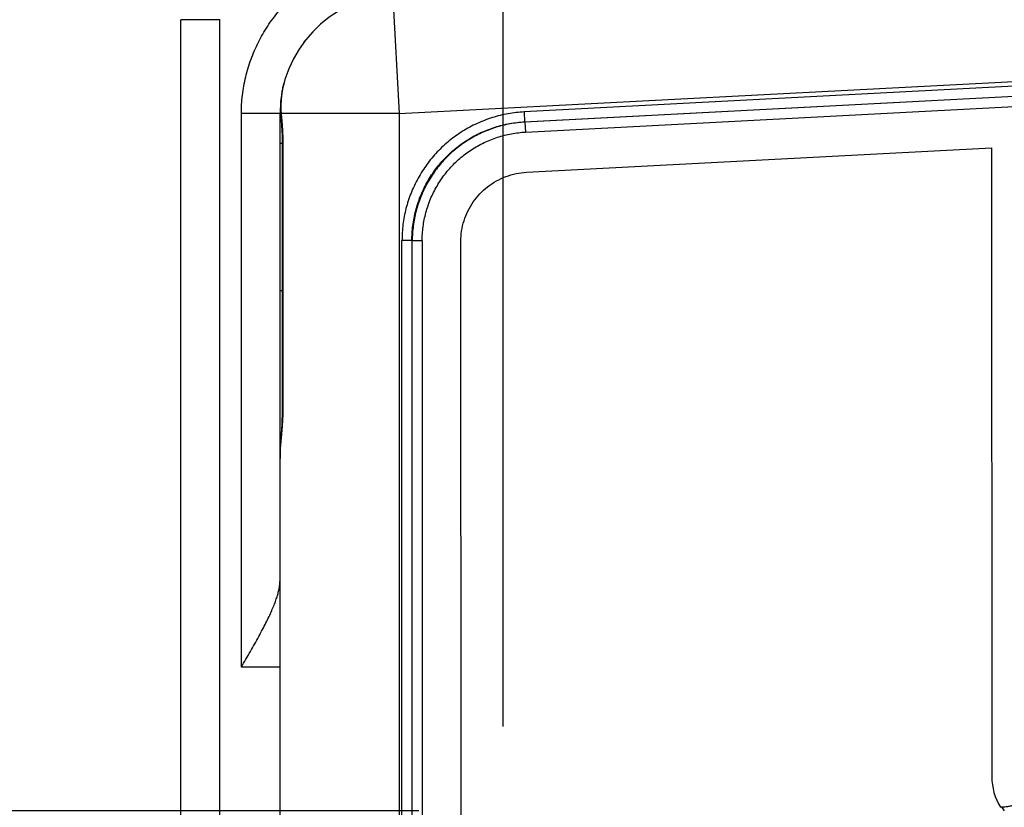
# Model space of a CAD drawing. Header units: inches. Extents: x 0 to 34, y 0 to 22.
# Tile 34 of 93: x 7.3 to 7.8, y 13 to 13.4. Entities that reach past the tile are written whole.
import ezdxf

# ---------------------------------------------------------------- set-up
doc = ezdxf.new("R2010")
doc.units = ezdxf.units.IN
doc.header["$LTSCALE"] = 1.87
doc.header["$MEASUREMENT"] = 0
doc.layers.get('0').update_dxf_attribs({"linetype": 'CONTINUOUS'})
doc.layers.add('DIMENSIONS', color=7, linetype='CONTINUOUS')
doc.styles.get("Standard").update_dxf_attribs({"font": 'txt', "width": 0.8})
doc.dimstyles.new('DIMSTYLE_1', dxfattribs={"dimtxt": 0.125, "dimasz": 0.18, "dimexe": 0.18, "dimexo": 0.0625, "dimgap": 0.09, "dimtad": 0, "dimtih": 1, "dimtoh": 1, "dimdec": 3, "dimzin": 4, "dimdsep": 46, "dimtxsty": 'STANDARD', "dimblk": '_FILLED', "dimblk1": '_FILLED', "dimblk2": '_FILLED', "dimcen": 0.09, "dimadec": 0, "dimazin": 0, "dimtp": 0.01, "dimtm": 0.01, "dimtfac": 1, "dimtdec": 3, "dimtofl": 0, "dimtmove": 0, "dimatfit": 3, "dimldrblk": '_FILLED', "dimfxl": 1, "dimtolj": 1, "dimtzin": 4, "dimarcsym": 0})

# ---------------------------------------------------------------- blocks, each defined once
blk = doc.blocks.new('_FILLED')
at = {"color": 0, "linetype": 'BYBLOCK'}
blk.add_solid([(0, 0), (-1, 0.1736111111), (-1, -0.1736111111)], dxfattribs=at)
blk = doc.blocks.new('*D16')
at = {"layer": 'DIMENSIONS', "color": 2, "linetype": 'CONTINUOUS'}
for p, q in [((6.6463172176, 13.5172070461), (6.6463172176, 13.8772070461)), ((8.3138185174, 13.5172070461), (6.5213172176, 13.5172070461)), ((7.5162738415, 13.0097382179), (6.5213172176, 13.0097382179)), ((6.6463172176, 13.0097382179), (6.6463172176, 12.6497382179))]:
    blk.add_line(p, q, dxfattribs=at)
at = {"layer": 'DIMENSIONS', "color": 2, "linetype": 'CONTINUOUS', "xscale": 0.18, "yscale": 0.18, "zscale": 0.18}
for p, rotation in [((6.6463172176, 13.5172070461), 270), ((6.6463172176, 13.0097382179), 90)]:
    blk.add_blockref('_FILLED', p, dxfattribs=dict(at, rotation=rotation))
at = {"layer": 'DIMENSIONS', "color": 2, "linetype": 'CONTINUOUS', "width": 0.8}
for s, p in [('[', (6.5588172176, 13.200972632)), (']', (7.1588172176, 13.200972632)), ('.507', (6.0338172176, 13.200972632)), ('12.89', (6.6588172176, 13.200972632))]:
    blk.add_text(s, height=0.125, dxfattribs=at).set_placement(p)
blk = doc.blocks.new('*D22')
at = {"layer": 'DIMENSIONS', "color": 2, "linetype": 'CONTINUOUS'}
for p, q in [((7.3963185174, 13.4714095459), (7.3963185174, 15.1422070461)), ((7.558786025, 13.0522504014), (7.558786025, 15.1422070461)), ((7.3963185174, 15.0172070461), (7.0488266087, 15.0172070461)), ((7.558786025, 15.0172070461), (7.918786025, 15.0172070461))]:
    blk.add_line(p, q, dxfattribs=at)
at = {"layer": 'DIMENSIONS', "color": 2, "linetype": 'CONTINUOUS', "xscale": 0.18, "yscale": 0.18, "zscale": 0.18}
blk.add_blockref('_FILLED', (7.3963185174, 15.0172070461), dxfattribs=at)
at = {"layer": 'DIMENSIONS', "color": 2, "linetype": 'CONTINUOUS', "xscale": 0.18, "yscale": 0.18, "zscale": 0.18, "rotation": 180}
blk.add_blockref('_FILLED', (7.558786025, 15.0172070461), dxfattribs=at)
at = {"layer": 'DIMENSIONS', "color": 2, "linetype": 'CONTINUOUS', "width": 0.8}
for s, p in [('[', (6.3863266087, 14.9547070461)), (']', (6.8863266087, 14.9547070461)), ('.162', (5.8613266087, 14.9547070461)), ('4.13', (6.4863266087, 14.9547070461))]:
    blk.add_text(s, height=0.125, dxfattribs=at).set_placement(p)
blk = doc.blocks.new('*D23')
at = {"layer": 'DIMENSIONS', "color": 2, "linetype": 'CONTINUOUS'}
for p, q in [((7.558786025, 13.0522504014), (7.558786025, 15.8922070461)), ((8.3738483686, 13.0522504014), (8.3738483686, 15.8922070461)), ((7.558786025, 15.7672070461), (7.2494196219, 15.7672070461)), ((8.3738483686, 15.7672070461), (8.7338483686, 15.7672070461))]:
    blk.add_line(p, q, dxfattribs=at)
at = {"layer": 'DIMENSIONS', "color": 2, "linetype": 'CONTINUOUS', "xscale": 0.18, "yscale": 0.18, "zscale": 0.18}
blk.add_blockref('_FILLED', (7.558786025, 15.7672070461), dxfattribs=at)
at = {"layer": 'DIMENSIONS', "color": 2, "linetype": 'CONTINUOUS', "xscale": 0.18, "yscale": 0.18, "zscale": 0.18, "rotation": 180}
blk.add_blockref('_FILLED', (8.3738483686, 15.7672070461), dxfattribs=at)
at = {"layer": 'DIMENSIONS', "color": 2, "linetype": 'CONTINUOUS', "width": 0.8}
for s, p in [('[', (6.5869196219, 15.7047070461)), (']', (7.0869196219, 15.7047070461)), ('20.7', (6.6869196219, 15.7047070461)), ('.815', (6.0619196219, 15.7047070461))]:
    blk.add_text(s, height=0.125, dxfattribs=at).set_placement(p)

msp = doc.modelspace()

# ---------------------------------------------------------------- linework, layer by layer
at = {"color": 7, "linetype": 'CONTINUOUS'}
for p, q in [((7.5031783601, 13.4214477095), (7.5063185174, 13.3615299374)), ((7.3963185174, 8.610069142), (7.3963185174, 13.4089095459)), ((7.4157949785, 13.4089095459), (7.3963185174, 13.4089095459)), ((7.4157949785, 13.4089158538), (7.4157949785, 8.6100662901)), ((7.5063185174, 13.3615299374), (8.3740486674, 13.4070057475)), ((8.3740486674, 13.4045412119), (7.5693831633, 13.3623447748)), ((7.5696437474, 13.3573546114), (8.374217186, 13.3995462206)), ((8.3744039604, 13.3993692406), (7.5698305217, 13.3571776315)), ((7.4583369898, 13.3975544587), (7.4581016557, 13.3972391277)), ((7.4587400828, 13.3980866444), (7.458127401, 13.3972731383)), ((7.458756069, 13.398106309), (7.4586796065, 13.3980062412)), ((7.4589309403, 13.3983327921), (7.458756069, 13.398106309)), ((7.5700930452, 13.3521875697), (8.374572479, 13.3943742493)), ((7.4268420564, 13.0822070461), (7.4268420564, 13.3615393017)), ((7.4463185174, 13.3615299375), (7.4268420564, 13.3615299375)), ((7.4463185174, 8.6583221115), (7.4463185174, 13.3615325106)), ((7.4467350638, 13.3628474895), (7.4468442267, 13.3602580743)), ((7.5063185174, 13.3615299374), (7.4470465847, 13.3615299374)), ((7.5063185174, 13.3615299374), (7.5063185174, 8.6583231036)), ((7.5693820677, 13.3623447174), (7.5696437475, 13.3573546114)), ((7.5698305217, 13.3571776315), (7.5696437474, 13.3573546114)), ((7.5698305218, 13.3571776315), (7.5700922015, 13.3521875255)), ((7.4473833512, 13.3464277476), (7.4463185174, 13.3464277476)), ((7.4473812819, 13.3463906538), (7.4473812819, 13.2130230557)), ((7.4473812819, 13.3463906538), (7.4479126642, 13.3463906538)), ((7.4479126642, 13.2130234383), (7.4479126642, 13.3463906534)), ((7.570619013, 13.3319052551), (7.8051339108, 13.3442630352)), ((7.8051339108, 13.3442630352), (7.8052147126, 13.0269575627)), ((7.5128203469, 13.2974734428), (7.5078233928, 13.2974734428)), ((7.5078233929, 8.7217860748), (7.5078233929, 13.2974723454)), ((7.5128203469, 13.2973865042), (7.5128203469, 8.7218683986)), ((7.5130071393, 13.2973865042), (7.5128203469, 13.2973865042)), ((7.5130071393, 8.7218683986), (7.5130071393, 13.2973865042)), ((7.5180040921, 13.2972964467), (7.5130071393, 13.2972964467)), ((7.5180040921, 13.2972956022), (7.5180040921, 8.7219663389)), ((7.5381272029, 10.841889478), (7.5375020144, 13.2969788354)), ((7.4463185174, 13.2722070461), (7.4473812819, 13.2722070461)), ((7.4463185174, 13.0822070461), (7.4268420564, 13.0822070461)), ((7.8093987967, 13.0116832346), (7.8100547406, 13.0116832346)), ((7.8100547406, 13.0116832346), (7.8115132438, 13.0097382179))]:
    msp.add_line(p, q, dxfattribs=at)
for points in [[(7.4483452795, 13.3769928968), (7.4477946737, 13.3746839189), (7.4472791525, 13.3718011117), (7.4469332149, 13.3688629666), (7.4467530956, 13.3658754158), (7.4467350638, 13.3628474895)], [(7.4468443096, 13.3602597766), (7.4469758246, 13.3581314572), (7.4471219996, 13.3555283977), (7.4472408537, 13.3529889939), (7.4473256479, 13.3505279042), (7.4473725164, 13.3481621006), (7.447383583, 13.3463906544)], [(7.4473804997, 13.2130230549), (7.4473722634, 13.2114630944), (7.4473352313, 13.2092883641), (7.4472657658, 13.2070150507), (7.4471634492, 13.2046606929), (7.4470335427, 13.2022424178), (7.4468838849, 13.1997768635), (7.4465669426, 13.1947443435)], [(7.4465669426, 13.1947443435), (7.4464332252, 13.1921819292), (7.4463440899, 13.1895929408), (7.4463202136, 13.1875052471)]]:
    msp.add_lwpolyline(points, dxfattribs=at)
for centre, radius, start, end in [((7.5063185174, 13.3615299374), 0.06, 93, 179.9975427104), ((7.8352147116, 13.0269652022), 0.03, 180.0145903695, 211.089946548)]:
    msp.add_arc(centre, radius, start, end, dxfattribs=at)
for points, knots in [([(7.4268420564, 13.3615393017), (7.4268415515, 13.3630837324), (7.4269323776, 13.3661817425), (7.4273376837, 13.3708214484), (7.4280158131, 13.3754454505), (7.4289638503, 13.3800298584), (7.4301785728, 13.3845529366), (7.4316562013, 13.3889949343), (7.4333902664, 13.393339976), (7.4353736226, 13.3975754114), (7.437600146, 13.4016885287), (7.4400635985, 13.4056658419), (7.4427574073, 13.40949246), (7.4456704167, 13.4131551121), (7.4487907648, 13.4166405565), (7.4521072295, 13.419936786), (7.4556103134, 13.4230329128), (7.4592904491, 13.4259190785), (7.4631346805, 13.4285872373), (7.4671290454, 13.4310278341), (7.4712586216, 13.4332313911), (7.4755089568, 13.4351883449), (7.4798646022, 13.4368921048), (7.4843095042, 13.4383382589), (7.4888275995, 13.439521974), (7.4934024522, 13.4404396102), (7.498018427, 13.44108482), (7.5011138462, 13.4413397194), (7.5026630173, 13.4414207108)], [0, 0, 0, 0, 0.0381480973, 0.0765037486, 0.1149777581, 0.1535178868, 0.192071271, 0.2305921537, 0.2690819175, 0.3075613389, 0.3460463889, 0.38454267, 0.4230540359, 0.4615705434, 0.5000704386, 0.538540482, 0.5770018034, 0.6154838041, 0.6539957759, 0.6925206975, 0.7310403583, 0.7695454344, 0.8080327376, 0.8464988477, 0.8849355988, 0.9233335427, 0.9616825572, 1, 1, 1, 1]), ([(7.4470465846, 13.3615299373), (7.4469878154, 13.3624512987), (7.446912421, 13.364274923), (7.4469292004, 13.3669783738), (7.4470770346, 13.3696087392), (7.4473562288, 13.3721574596), (7.4477681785, 13.3746161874), (7.4481372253, 13.3762129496), (7.4483452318, 13.3769927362)], [0, 0, 0, 0, 0.1777457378, 0.3512454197, 0.5202951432, 0.6847332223, 0.8446220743, 1, 1, 1, 1]), ([(7.4466051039, 13.360256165), (7.4465127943, 13.3604598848), (7.4463688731, 13.3608763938), (7.4463185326, 13.3613155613), (7.4463185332, 13.3615299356)], [0, 0, 0, 0, 0.510246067, 1, 1, 1, 1]), ([(7.4468443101, 13.3602597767), (7.4468441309, 13.3602626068), (7.4468309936, 13.3604752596), (7.4468541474, 13.3609093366), (7.4469692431, 13.3613255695), (7.4470466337, 13.3615299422)], [0, 0, 0, 0, 0.0065645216, 0.4932070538, 1, 1, 1, 1]), ([(7.4479126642, 13.3463906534), (7.4479133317, 13.3469936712), (7.4479037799, 13.3482157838), (7.4478595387, 13.3500691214), (7.4477844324, 13.3519590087), (7.4476800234, 13.353873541), (7.4475490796, 13.3557999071), (7.4473960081, 13.3577247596), (7.447263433, 13.359221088), (7.4471842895, 13.3600744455), (7.4471641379, 13.3602898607)], [0, 0, 0, 0, 0.1299168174, 0.263290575, 0.3993888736, 0.5373870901, 0.6763648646, 0.8153602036, 0.9533874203, 1, 1, 1, 1]), ([(7.5693831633, 13.3623447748), (7.5680432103, 13.3622787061), (7.5653538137, 13.3620580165), (7.5613325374, 13.3614700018), (7.5573260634, 13.3606200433), (7.553359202, 13.3595116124), (7.5494562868, 13.3581492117), (7.5456407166, 13.3565395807), (7.5419347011, 13.3546906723), (7.5383570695, 13.3526125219), (7.5349231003, 13.350315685), (7.5316461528, 13.3478088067), (7.5285380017, 13.345100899), (7.5256093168, 13.342201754), (7.522870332, 13.3391220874), (7.5203307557, 13.3358738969), (7.5180012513, 13.3324686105), (7.5158903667, 13.328918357), (7.5140063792, 13.3252357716), (7.5123582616, 13.3214372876), (7.5109544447, 13.3175442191), (7.5098025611, 13.3135804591), (7.508907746, 13.3095697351), (7.5082733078, 13.3055350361), (7.5078994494, 13.301499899), (7.5078197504, 13.2988103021), (7.5078233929, 13.2974723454)], [0, 0, 0, 0, 0.0408077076, 0.0820138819, 0.123539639, 0.1653017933, 0.207214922, 0.2491979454, 0.2911825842, 0.3331082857, 0.3749640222, 0.4167627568, 0.4585229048, 0.5002700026, 0.542027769, 0.5838038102, 0.6256016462, 0.6674414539, 0.7093560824, 0.7513402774, 0.7933050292, 0.8351536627, 0.8768124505, 0.9182177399, 0.9593023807, 1, 1, 1, 1]), ([(7.5128203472, 13.2974734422), (7.5128202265, 13.2987366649), (7.5128997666, 13.3012632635), (7.51325784, 13.3050366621), (7.5138530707, 13.3087789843), (7.5146832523, 13.3124765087), (7.5157456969, 13.3161161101), (7.5170367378, 13.3196834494), (7.5185511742, 13.3231630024), (7.5202824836, 13.326539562), (7.5222235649, 13.3297994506), (7.5243669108, 13.332930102), (7.52670405, 13.3359190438), (7.5292254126, 13.338754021), (7.5319209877, 13.3414238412), (7.5347807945, 13.3439185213), (7.5377944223, 13.3462285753), (7.5409500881, 13.348344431), (7.5442345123, 13.3502568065), (7.5476336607, 13.3519574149), (7.5511333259, 13.3534392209), (7.5547193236, 13.3546963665), (7.5583774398, 13.3557240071), (7.5620935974, 13.3565182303), (7.5658532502, 13.3570758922), (7.5683789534, 13.3572884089), (7.5696437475, 13.3573546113)], [0, 0, 0, 0, 0.0416260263, 0.083232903, 0.1248216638, 0.1664101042, 0.2080253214, 0.249676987, 0.2913400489, 0.3329903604, 0.3746324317, 0.41627851, 0.4579298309, 0.4995765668, 0.5412155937, 0.5828656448, 0.624546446, 0.6662563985, 0.7079790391, 0.7497011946, 0.7914183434, 0.8331286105, 0.8748350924, 0.9165442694, 0.9582651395, 1, 1, 1, 1]), ([(7.5698305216, 13.3571776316), (7.568567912, 13.3571113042), (7.5660461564, 13.3568987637), (7.5622917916, 13.3563416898), (7.5585799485, 13.3555484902), (7.5549256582, 13.354522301), (7.5513434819, 13.353267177), (7.5478477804, 13.3517881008), (7.5444525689, 13.3500909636), (7.5411714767, 13.348182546), (7.5380176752, 13.3460704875), (7.5350038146, 13.3437632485), (7.5321419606, 13.3412700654), (7.529443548, 13.3386009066), (7.5269193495, 13.3357664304), (7.524579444, 13.332777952), (7.5224331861, 13.3296474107), (7.5204891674, 13.3263873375), (7.5187551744, 13.323010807), (7.5172381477, 13.3195313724), (7.515944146, 13.3159630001), (7.5148783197, 13.312319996), (7.5140448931, 13.3086169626), (7.5134471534, 13.3048686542), (7.513087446, 13.3010902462), (7.5130072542, 13.2985608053), (7.5130071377, 13.297296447)], [0, 0, 0, 0, 0.0416659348, 0.083331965, 0.1249982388, 0.166664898, 0.208332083, 0.2499997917, 0.2916677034, 0.3333354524, 0.3750026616, 0.4166689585, 0.4583343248, 0.4999992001, 0.5416640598, 0.5833294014, 0.6249956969, 0.6666629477, 0.7083307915, 0.7499988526, 0.7916667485, 0.8333341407, 0.8750010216, 0.9166675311, 0.9583338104, 1, 1, 1, 1]), ([(7.5180040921, 13.2972956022), (7.5180006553, 13.2984814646), (7.5180745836, 13.3008649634), (7.5184226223, 13.3044385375), (7.5190111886, 13.3080070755), (7.5198389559, 13.3115477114), (7.5209026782, 13.3150378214), (7.5221966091, 13.3184550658), (7.5237129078, 13.3217784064), (7.5254430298, 13.3249901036), (7.5273787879, 13.3280759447), (7.5295134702, 13.3310233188), (7.5318373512, 13.3338216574), (7.5343408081, 13.3364600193), (7.537013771, 13.3389274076), (7.5398453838, 13.3412137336), (7.5428255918, 13.3433084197), (7.545942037, 13.3452042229), (7.549181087, 13.3468923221), (7.5525256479, 13.3483633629), (7.5559552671, 13.3496084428), (7.5594479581, 13.3506206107), (7.5629811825, 13.3513953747), (7.5665319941, 13.351930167), (7.5689085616, 13.352128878), (7.5700930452, 13.3521875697)], [0, 0, 0, 0, 0.042630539, 0.0856500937, 0.1289843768, 0.1725516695, 0.2162690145, 0.260051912, 0.3038135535, 0.3474912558, 0.3911000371, 0.4346696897, 0.4782204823, 0.5217673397, 0.5653224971, 0.6088956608, 0.6525036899, 0.696177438, 0.7399338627, 0.7837129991, 0.8274306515, 0.8710020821, 0.9143421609, 0.9573669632, 1, 1, 1, 1]), ([(7.5375020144, 13.2969788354), (7.5375011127, 13.3004750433), (7.5385865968, 13.3076303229), (7.5432898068, 13.3172210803), (7.5506944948, 13.3250369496), (7.5600317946, 13.3302540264), (7.5671293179, 13.3317230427), (7.570619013, 13.3319052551)], [0, 0, 0, 0, 0.1999646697, 0.3998049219, 0.5996038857, 0.7994831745, 1, 1, 1, 1]), ([(7.4463185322, 13.187505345), (7.4463190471, 13.1880973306), (7.4463478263, 13.1893189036), (7.4464520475, 13.1911894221), (7.4466025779, 13.1931336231), (7.4467824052, 13.1951255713), (7.4469764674, 13.1971487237), (7.4471713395, 13.199185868), (7.447355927, 13.2012223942), (7.447521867, 13.2032487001), (7.4476629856, 13.2052587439), (7.4477751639, 13.2072465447), (7.4478558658, 13.2092050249), (7.4479034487, 13.2111273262), (7.4479134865, 13.2123961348), (7.4479126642, 13.2130234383)], [0, 0, 0, 0, 0.069432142, 0.1432707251, 0.2197066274, 0.2981326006, 0.3778480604, 0.4580851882, 0.5381537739, 0.6176834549, 0.6965360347, 0.7744796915, 0.8511895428, 0.9264253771, 1, 1, 1, 1]), ([(7.4473830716, 13.2130230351), (7.4473830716, 13.2130230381), (7.4473866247, 13.2130230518), (7.4474822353, 13.2130231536), (7.4476319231, 13.2130231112), (7.4478073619, 13.2130231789), (7.4479126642, 13.213023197)], [0, 0, 0, 0, 0.0213661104, 0.0860899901, 0.4131642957, 1, 1, 1, 1]), ([(7.4268420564, 13.0822070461), (7.4276115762, 13.0835316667), (7.4291362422, 13.0861587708), (7.4313811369, 13.0900605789), (7.4335390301, 13.0938701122), (7.4355816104, 13.0975601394), (7.4374831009, 13.1011048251), (7.4392199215, 13.104478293), (7.4407719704, 13.1076552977), (7.4421285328, 13.1106222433), (7.4432869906, 13.1133767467), (7.4442498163, 13.1159237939), (7.445021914, 13.118270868), (7.445609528, 13.1204263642), (7.4460200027, 13.1223997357), (7.4462612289, 13.1241970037), (7.4463185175, 13.1253399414), (7.4463185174, 13.1258804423)], [0, 0, 0, 0, 0.0953434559, 0.1890460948, 0.2801636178, 0.3678331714, 0.4515369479, 0.5305057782, 0.6039692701, 0.6715808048, 0.733521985, 0.7899133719, 0.8410068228, 0.8872422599, 0.9288905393, 0.9663603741, 1, 1, 1, 1]), ([(7.8100547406, 13.0116832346), (7.8106048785, 13.0116832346), (7.8117073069, 13.011728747), (7.8133497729, 13.0119333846), (7.8149691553, 13.0122730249), (7.8165535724, 13.012744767), (7.8180938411, 13.0133456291), (7.8195805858, 13.0140724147), (7.8210010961, 13.0149190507), (7.8223461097, 13.0158794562), (7.8236077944, 13.0169479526), (7.8247779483, 13.0181182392), (7.8258464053, 13.0193801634), (7.8268068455, 13.0207255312), (7.8276535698, 13.0221465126), (7.8283804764, 13.0236338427), (7.8289814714, 13.0251748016), (7.8294533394, 13.0267599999), (7.8297930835, 13.0283802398), (7.8299977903, 13.0300236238), (7.8300433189, 13.031126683), (7.8300433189, 13.0316771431)], [0, 0, 0, 0, 0.0525701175, 0.1052942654, 0.1579923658, 0.2104991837, 0.2630881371, 0.3158004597, 0.3684555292, 0.4209298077, 0.4735512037, 0.5262654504, 0.5788919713, 0.6313761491, 0.6840456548, 0.7367766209, 0.7893878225, 0.841919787, 0.8946454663, 0.9473990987, 1, 1, 1, 1])]:
    msp.add_open_spline(points, degree=3, knots=knots, dxfattribs=at)
for points in [[(7.44665424, 13.3601521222), (7.4466373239, 13.3601865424), (7.4466209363, 13.3602212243), (7.4466051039, 13.360256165)], [(7.4468638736, 13.3597785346), (7.4467875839, 13.3598993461), (7.446717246, 13.36002392), (7.44665424, 13.3601521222)], [(7.4471641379, 13.3602898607), (7.4471254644, 13.3607032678), (7.4470861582, 13.3611166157), (7.4470465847, 13.3615299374)]]:
    msp.add_open_spline(points, degree=3, dxfattribs=at)

# ---------------------------------------------------------------- dimensions: what is measured, and where the dimension line sits
at = {"layer": 'DIMENSIONS', "color": 2, "linetype": 'CONTINUOUS'}
for base, p1, p2, angle, picture, middle in [((7.558786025, 15.7672070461), (8.3738483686, 13.0522504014), (7.558786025, 13.0522504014), 180, '*D23', (6.6244196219, 15.7672070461)), ((6.6463172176, 13.5172070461), (7.5162738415, 13.0097382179), (8.3138185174, 13.5172070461), 90, '*D16', (6.6463172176, 13.263472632))]:
    dim = msp.add_linear_dim(base=base, p1=p1, p2=p2, angle=angle, dimstyle='DIMSTYLE_1', dxfattribs=at)
    dim.commit()
    dim.dimension.update_dxf_attribs({"geometry": picture, "text_midpoint": middle, "dimtype": 160})
dim = msp.add_linear_dim(base=(7.558786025, 15.0172070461), p1=(7.3963185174, 13.4714095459), p2=(7.558786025, 13.0522504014), dimstyle='DIMSTYLE_1', dxfattribs=at)
dim.commit()
dim.dimension.update_dxf_attribs({"geometry": '*D22', "text_midpoint": (6.4238266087, 15.0172070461), "dimtype": 160})

doc.saveas('drawing.dxf')
